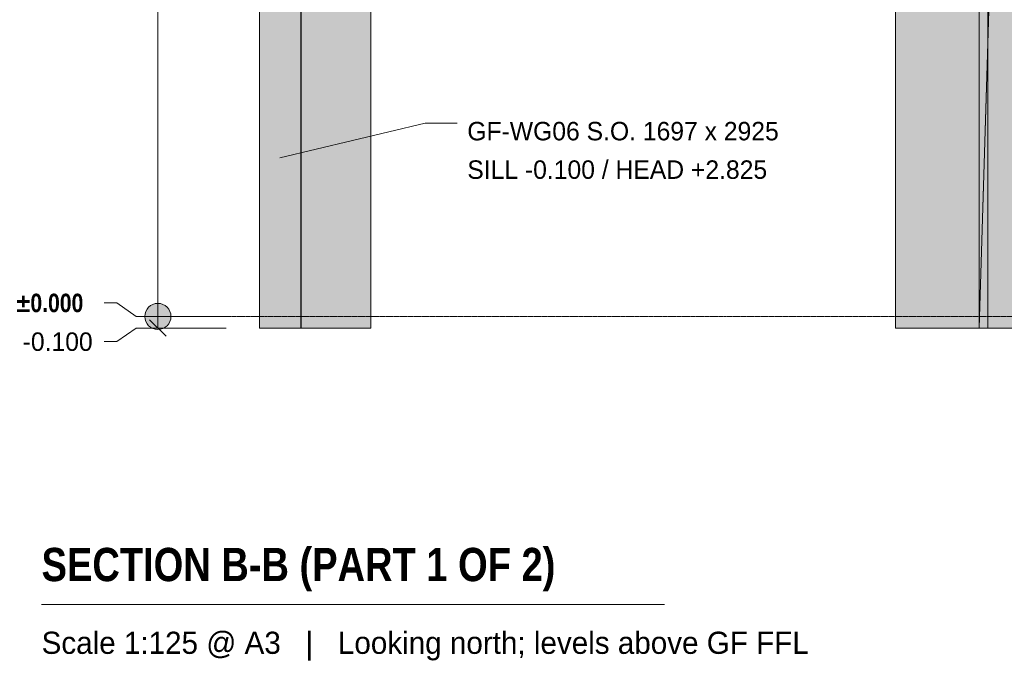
# Model space of a CAD drawing. Header units: millimetres. Extents: x -2119 to 20631, y -2973 to 10107.
# Tile 1 of 27: x -2098 to 6369, y -2973 to 2551. Entities that reach past the tile are written whole.
import ezdxf

# ---------------------------------------------------------------- set-up
doc = ezdxf.new("R2010")
doc.units = ezdxf.units.MM
doc.linetypes.add('DASHED', pattern=[1.524, 1.27, -0.254])
for name, color, linetype in [('FILL-INK', 7, 'Continuous'), ('FILL-WHITE', 7, 'Continuous'), ('LINE-CORE', 7, 'Continuous'), ('LINE-INK', 7, 'Continuous'), ('LINE-STEEL-DASH', 7, 'DASHED'), ('TEXT-INK', 7, 'Continuous'), ('TEXT-STEEL_GREY', 7, 'Continuous')]:
    doc.layers.add(name, color=color, linetype=linetype)
doc.styles.add('OpenSansCondensed-Bold', font='OpenSansCondensed-Bold.ttf')

msp = doc.modelspace()

# ---------------------------------------------------------------- hatches: boundary and pattern name
at = {"layer": 'FILL-INK', "true_color": 0x1a1a1f}
h = msp.add_hatch(color=250, dxfattribs=at)
h.dxf.hatch_style = 1
h.paths.add_polyline_path([(138.8, 1362.5), (297.9, 1449.5), (320.1, 1357.2)])
at = {"layer": 'FILL-WHITE', "true_color": 0xffffff}
h = msp.add_hatch(color=7, dxfattribs=at)
h.dxf.hatch_style = 1
h.paths.add_polyline_path([(-34.6, 3557.6), (321.3, 3557.6), (321.3, -100), (-34.6, -100)])
h = msp.add_hatch(color=7, dxfattribs=at)
h.dxf.hatch_style = 1
h.paths.add_polyline_path([(321.3, 3557.6), (321.3, 3351.3), (321, 3351.3), (67, 3351.3), (67, 3198.7), (321, 3198.7), (321.2, 3200.3), (321.3, 3200.3), (321.3, -100), (321, -100), (-34.6, -100), (-34.6, 3557.6)])
h = msp.add_hatch(color=7, dxfattribs=at)
h.dxf.hatch_style = 1
h.paths.add_polyline_path([(321, 3557.6), (321, 3351.3), (67, 3351.3), (67, 3198.7), (321, 3198.7), (321, -100), (-34.6, -100), (-34.6, 3557.6)])
h = msp.add_hatch(color=7, dxfattribs=at)
h.dxf.hatch_style = 1
h.paths.add_polyline_path([(6152.9, 3557.6), (6152.9, -100), (5433, -100), (5433, 2825.5), (922.5, 2825.5), (922.5, -100), (321.3, -100), (321.3, 3557.6)])
h = msp.add_hatch(color=7, dxfattribs=at)
h.dxf.hatch_style = 1
h.paths.add_polyline_path([(6152.9, 3351.3), (6152.9, 3557.6), (6508.5, 3557.6), (6508.5, 3558.1), (6508.5, 3557.6), (6508.5, 3557.6), (6508.5, 3198.8), (6508.5, 3198.7), (6508.5, -100), (6508.5, -100), (6152.9, -100), (6152.9, 3198.7), (6508.5, 3198.7), (6508.5, 3351.3)])
h = msp.add_hatch(color=7, dxfattribs=at)
h.dxf.hatch_style = 1
h.paths.add_polyline_path([(6508.8, 3557.6), (6508.8, -100), (6152.9, -100), (6152.9, 3557.6)])
h = msp.add_hatch(color=7, dxfattribs=at)
h.dxf.hatch_style = 1
h.paths.add_polyline_path([(6508.8, 3557.6), (6508.8, 3351.3), (6508.5, 3351.3), (6258.8, 3351.3), (6258.8, 3198.7), (6508.5, 3198.7), (6508.7, 3200.3), (6508.8, 3200.3), (6508.8, -100), (6508.5, -100), (6152.9, -100), (6152.9, 3557.6)])
h = msp.add_hatch(color=7, dxfattribs=at)
h.dxf.hatch_style = 1
h.paths.add_polyline_path([(6508.5, 3557.6), (6508.5, 3351.3), (6254.5, 3351.3), (6254.5, 3198.7), (6508.5, 3198.7), (6508.5, -100), (6152.9, -100), (6152.9, 3557.6)])
h = msp.add_hatch(color=7, dxfattribs=at)
h.dxf.hatch_style = 1
h.paths.add_polyline_path([(6508.5, 3557.6), (6508.5, 3351.3), (6254.5, 3351.3), (6254.5, 3198.7), (6508.5, 3198.7), (6508.5, -100), (6152.9, -100), (6152.9, 3557.6)])
h = msp.add_hatch(color=7, dxfattribs=at)
h.dxf.hatch_style = 1
h.paths.add_polyline_path([(6254.5, 3351.3), (6254.5, 3198.7), (6254.5, 3197.1), (6254.4, 3197.1), (6152.9, -100), (6152.9, 3557.6)])
h = msp.add_hatch(color=7, dxfattribs=at)
h.dxf.hatch_style = 1
h.paths.add_polyline_path([(6152.9, 3198.7), (6152.9, -100), (5433, -100), (5433, 2825.5), (922.5, 2825.5), (922.5, -100), (321.3, -100), (321.3, 3198.7)])
h = msp.add_hatch(color=7, dxfattribs=at)
h.dxf.hatch_style = 1
h.paths.add_polyline_path([(6254.5, 3198.7), (6508.5, 3198.7), (6508.5, -100), (6152.9, -100), (6254.5, 3198.7)])
h = msp.add_hatch(color=7, dxfattribs=at)
h.dxf.hatch_style = 1
h.paths.add_polyline_path([(6508.5, 3198.7), (6508.5, 3200), (6512.6, 3200), (6512.6, -100), (6226.9, -100), (6226.9, 3198.7)])
h = msp.add_hatch(color=7, dxfattribs=at)
h.dxf.hatch_style = 1
h.paths.add_polyline_path([(-34.6, 2825.5), (321, 2825.5), (321, -100), (-34.6, -100)])
h = msp.add_hatch(color=7, dxfattribs=at)
h.dxf.hatch_style = 1
h.paths.add_polyline_path([(6227, -100), (6227, 2675.5), (6512.8, 2675.5), (6512.8, -100)])
h = msp.add_hatch(color=7, dxfattribs=at)
h.dxf.hatch_style = 1
h.paths.add_polyline_path([(-797.1, 0), (-800.9, 29.1), (-812.2, 56.3), (-830, 79.5), (-853.3, 97.4), (-880.5, 108.7), (-909.6, 112.5), (-938.7, 108.7), (-965.8, 97.4), (-989.1, 79.5), (-1007, 56.3), (-1018.3, 29.1), (-1022.1, 0), (-1018.3, -29.1), (-1007, -56.2), (-989.1, -79.5), (-965.8, -97.4), (-938.7, -108.7), (-909.6, -112.5), (-880.5, -108.7), (-853.3, -97.4), (-830, -79.5), (-812.2, -56.2), (-800.9, -29.1)])

# ---------------------------------------------------------------- linework, layer by layer
at = {"layer": 'LINE-CORE', "lineweight": 5}
for points in [[(-34.6, 3557.6), (321.3, 3557.6), (321.3, -100), (321.3, -100), (321.3, -100), (321.3, -100), (-34.6, -100), (-34.6, 3557.6)], [(321.3, 3557.6), (321.3, 3351.3), (321, 3351.3), (67, 3351.3), (67, 3198.7), (321, 3198.7), (321.2, 3200.3), (321.3, 3200.3), (321.3, -100), (321, -100), (-34.6, -100), (-34.6, 3557.6)], [(321, 3557.6), (321, 3351.3), (67, 3351.3), (67, 3198.7), (321, 3198.7), (321, -100), (-34.6, -100), (-34.6, 3557.6)], [(6152.9, 3557.6), (6152.9, -100), (5433, -100), (5433, 2825.5), (922.5, 2825.5), (922.5, -100), (321.3, -100), (321.3, 3557.6)], [(6152.9, 3351.3), (6152.9, 3351.3), (6152.9, 3557.6), (6508.5, 3557.6), (6508.5, 3558.1), (6508.5, 3557.6), (6508.5, 3557.6), (6508.5, 3198.8), (6508.5, 3198.7), (6508.5, -100), (6508.5, -100), (6508.5, -100), (6152.9, -100), (6152.9, 3198.7), (6508.5, 3198.7), (6508.5, 3351.3), (6152.9, 3351.3)], [(6508.8, 3557.6), (6508.8, -100), (6152.9, -100), (6152.9, 3557.6)], [(6508.8, 3557.6), (6508.8, 3351.3), (6508.5, 3351.3), (6258.8, 3351.3), (6258.8, 3198.7), (6508.5, 3198.7), (6508.7, 3200.3), (6508.8, 3200.3), (6508.8, -100), (6508.5, -100), (6152.9, -100), (6152.9, 3557.6)], [(6508.5, 3557.6), (6508.5, 3351.3), (6254.5, 3351.3), (6254.5, 3198.7), (6508.5, 3198.7), (6508.5, -100), (6152.9, -100), (6152.9, 3557.6)], [(6508.5, 3557.6), (6508.5, 3351.3), (6254.5, 3351.3), (6254.5, 3198.7), (6508.5, 3198.7), (6508.5, -100), (6152.9, -100), (6152.9, 3557.6)], [(6254.5, 3351.3), (6254.5, 3198.7), (6254.5, 3198.7), (6254.5, 3198.7), (6254.5, 3197.1), (6254.4, 3197.1), (6152.9, -100), (6152.9, 3557.6), (6152.9, 3557.6)], [(6152.9, 3198.7), (6152.9, -100), (5433, -100), (5433, 2825.5), (922.5, 2825.5), (922.5, -100), (321.3, -100), (321.3, 3198.7)], [(6254.5, 3198.7), (6508.5, 3198.7), (6508.5, -100), (6152.9, -100), (6254.5, 3198.7), (6254.5, 3198.7)], [(6508.5, 3198.7), (6508.5, 3200), (6512.6, 3200), (6512.6, -100), (6226.9, -100), (6226.9, 3198.7)], [(-34.6, 2825.5), (321, 2825.5), (321, -100), (-34.6, -100)], [(6227, -100), (6227, 2675.5), (6512.8, 2675.5), (6512.8, 2675.5), (6512.8, -100), (6227, -100)]]:
    msp.add_lwpolyline(points, close=True, dxfattribs=at)
at = {"layer": 'LINE-INK', "lineweight": 5}
for p, q in [((-909.6, -100), (-909.6, 6425)), ((138.8, 1362.5), (1388.8, 1662.5)), ((1388.8, 1662.5), (1663.8, 1662.5)), ((-1262.1, 116.5), (-1372.1, 116.5)), ((-1097.1, 0), (-1262.1, 116.5)), ((-322.1, 0), (-1097.1, 0)), ((-838.9, -170.7), (-980.3, -29.3)), ((-1097.1, -100), (-1262.1, -216.5)), ((-322.1, -100), (-1097.1, -100)), ((-1262.1, -216.5), (-1372.1, -216.5)), ((-1909.6, -2475), (3448.6, -2475))]:
    msp.add_line(p, q, dxfattribs=at)
msp.add_circle((-909.6, 0), 112.5, dxfattribs=at)
at = {"layer": 'LINE-STEEL-DASH', "lineweight": 5}
msp.add_line((-434.6, 0), (17165.5, 0), dxfattribs=at)

# ---------------------------------------------------------------- texts
at = {"layer": 'TEXT-INK'}
for s, p in [('GF-WG06 S.O. 1697 x 2925', (1751.3, 1513.7)), ('SILL -0.100 / HEAD +2.825', (1751.3, 1182.9)), ('-0.100', (-2072.2, -295.9))]:
    msp.add_text(s, height=158.75, dxfattribs=at).set_placement(p)
at = {"layer": 'TEXT-INK', "style": 'OpenSansCondensed-Bold'}
for s, height, p in [('±0.000', 158.75, (-2127.5, 37.1)), ('SECTION B-B (PART 1 OF 2)', 285.75, (-1909.6, -2275))]:
    msp.add_text(s, height=height, dxfattribs=at).set_placement(p)
at = {"layer": 'TEXT-STEEL_GREY'}
msp.add_text('Scale 1:125 @ A3   |   Looking north; levels above GF FFL', height=190.5, dxfattribs=at).set_placement((-1909.6, -2900))

doc.saveas('drawing.dxf')
